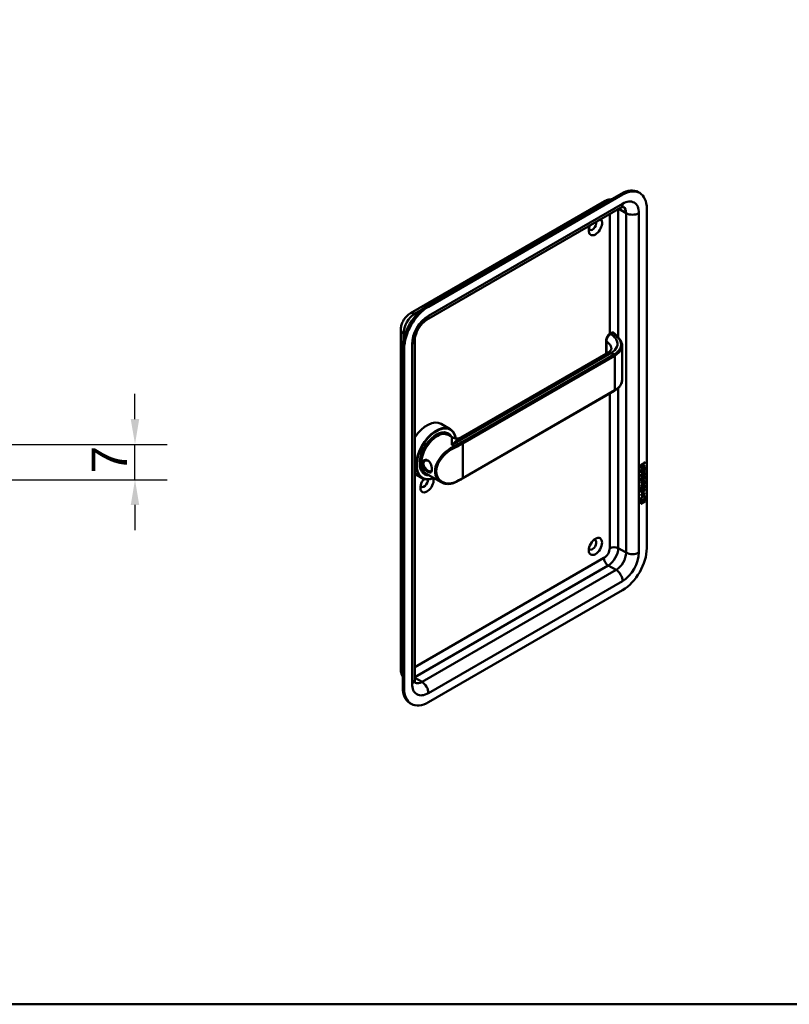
# Model space of a CAD drawing. Header units: millimetres. Extents: x 20 to 833, y 20 to 574.
# Tile 2 of 4: x 279 to 431, y 20 to 215. Entities that reach past the tile are written whole.
import ezdxf

# ---------------------------------------------------------------- set-up
doc = ezdxf.new("R2010")
doc.units = ezdxf.units.MM
doc.header["$LTSCALE"] = 2
for name, color, linetype, lineweight in [('Bemaßungen(DIN)', 7, 'Continuous', 25), ('Sichtbare Kanten(DIN)', 7, 'Continuous', 50), ('Sichtbare tangentiale Kanten(DIN)', 7, 'Continuous', 50), ('Skizziergeometrie(DIN)', 7, 'Continuous', 50)]:
    doc.layers.add(name, color=color, linetype=linetype, lineweight=lineweight)
doc.styles.add('STANDARD-DIN~0', font='arial.ttf')
doc.dimstyles.new('CAD-LAN', dxfattribs={"dimscale": 2, "dimtxt": 3.5, "dimasz": 2.5, "dimexe": 3.175, "dimexo": 0, "dimgap": 0.8, "dimtad": 1, "dimrnd": 1e-08, "dimtxsty": 'STANDARD-DIN~0', "dimcen": 0.09, "dimdle": 10, "dimclrd": 250, "dimclre": 250, "dimclrt": 250, "dimadec": 0, "dimazin": 2, "dimtfac": 1, "dimtmove": 0, "dimatfit": 3, "dimfxl": 1, "dimtolj": 1, "dimtzin": 0, "dimlwd": 25, "dimlwe": 25, "dimarcsym": 0})

# ---------------------------------------------------------------- blocks, each defined once
blk = doc.blocks.new('Ränder Standardrahmen')
at = {"layer": 'Skizziergeometrie(DIN)', "flags": 128}
blk.add_lwpolyline([(10, 10), (10, 287), (410, 287), (410, 10), (10, 10)], dxfattribs=at)
blk = doc.blocks.new('*D24')
at = {"layer": 'Bemaßungen(DIN)', "color": 250, "linetype": 'Continuous', "lineweight": 25, "true_color": 0x3f3f3f, "transparency": 16777216}
for p, q in [((301.39, 135.98), (301.39, 140.98)), ((274.43, 130.98), (307.74, 130.98)), ((301.39, 123.98), (301.39, 130.98)), ((244.93, 123.98), (307.74, 123.98)), ((301.39, 118.98), (301.39, 113.98))]:
    blk.add_line(p, q, dxfattribs=at)
at = {"layer": 'Bemaßungen(DIN)', "color": 250, "linetype": 'Continuous', "true_color": 0x3f3f3f, "transparency": 16777216}
for points in [[(300.55, 135.98), (302.22, 135.98), (301.39, 130.98)], [(300.55, 118.98), (302.22, 118.98), (301.39, 123.98)]]:
    blk.add_solid(points, dxfattribs=at)
at = {"layer": 'Defpoints', "color": 0, "linetype": 'Continuous', "transparency": 16777216}
for p in [(274.43, 130.98), (301.39, 130.98), (244.93, 123.98)]:
    blk.add_point(p, dxfattribs=at)
at = {"layer": 'Bemaßungen(DIN)', "color": 250, "linetype": 'Continuous', "lineweight": 25, "true_color": 0x3f3f3f, "transparency": 16777216, "insert": (292.79, 125.22), "char_height": 7, "attachment_point": 1, "rotation": 90, "style": 'STANDARD-DIN~0'}
blk.add_mtext('\\A1;7', dxfattribs=at)

msp = doc.modelspace()

# ---------------------------------------------------------------- linework, layer by layer
at = {"layer": 'Sichtbare Kanten(DIN)'}
for p, q in [((397.731, 180.64), (359.264, 158.431)), ((398.014, 180.477), (359.547, 158.268)), ((401.414, 180.813), (401.131, 180.977)), ((355.96, 156.969), (394.427, 179.178)), ((359.174, 155.648), (397.641, 177.856)), ((402.822, 110.421), (402.822, 177.701)), ((354.07, 86.416), (354.07, 153.696)), ((395.904, 153.103), (395.536, 152.89)), ((356.822, 84.293), (356.822, 151.573)), ((394.755, 151.554), (394.755, 148.954)), ((397.921, 150.517), (397.921, 143.73)), ((354.456, 150.103), (354.456, 82.824)), ((354.739, 149.94), (354.739, 82.66)), ((365.972, 132.336), (395.151, 149.183)), ((366.294, 124.21), (396.417, 141.602)), ((362.064, 135.03), (363.874, 133.985)), ((363.318, 133.152), (363.488, 133.054)), ((363.444, 132.848), (364.352, 132.324)), ((362.291, 128.433), (362.291, 128.433)), ((401.95, 127.025), (401.993, 127)), ((402.036, 126.58), (402.036, 126.871)), ((402.077, 127.061), (402.12, 127.037)), ((402.415, 127.373), (402.092, 126.94)), ((402.092, 126.94), (402.135, 126.915)), ((402.092, 126.94), (402.092, 126.662)), ((402.12, 127.037), (402.458, 127.49)), ((402.135, 126.915), (402.134, 126.637)), ((402.458, 127.348), (402.135, 126.915)), ((402.415, 127.433), (402.415, 127.373)), ((402.415, 127.373), (402.458, 127.348)), ((402.458, 127.49), (402.458, 127.348)), ((356.822, 125.124), (358.274, 124.286)), ((358.718, 125.184), (358.888, 125.086)), ((359.044, 125.227), (362.069, 123.48)), ((401.648, 125.341), (401.649, 125.996)), ((402.414, 125.831), (401.648, 125.39)), ((402.457, 125.807), (401.648, 125.341)), ((402.415, 126.723), (401.649, 126.282)), ((402.457, 126.699), (401.649, 126.233)), ((401.649, 126.233), (401.649, 126.662)), ((401.649, 125.996), (401.747, 126.052)), ((401.697, 125.116), (401.793, 125.139)), ((401.705, 126.028), (401.704, 125.545)), ((401.704, 125.545), (401.747, 125.521)), ((401.706, 126.729), (401.705, 126.439)), ((401.705, 126.439), (401.748, 126.414)), ((401.747, 126.052), (401.747, 125.521)), ((401.747, 125.521), (402, 125.667)), ((401.748, 126.705), (401.748, 126.414)), ((401.748, 126.414), (402.036, 126.58)), ((402, 126.139), (402.099, 126.196)), ((402, 125.667), (402, 126.139)), ((402.053, 125.03), (402.096, 125.005)), ((402.056, 126.172), (402.056, 125.748)), ((402.056, 125.748), (402.098, 125.723)), ((402.067, 125.103), (402.11, 125.078)), ((402.092, 126.662), (402.134, 126.637)), ((402.099, 126.196), (402.098, 125.723)), ((402.098, 125.723), (402.358, 125.873)), ((402.12, 125.272), (402.162, 125.247)), ((402.134, 126.637), (402.457, 126.823)), ((402.2, 125.356), (402.196, 125.355)), ((402.2, 125.356), (402.242, 125.332)), ((402.242, 125.332), (402.239, 125.33)), ((402.279, 125.364), (402.322, 125.339)), ((402.358, 125.873), (402.359, 126.411)), ((402.358, 124.903), (402.401, 124.878)), ((402.359, 126.411), (402.457, 126.468)), ((402.415, 126.444), (402.414, 125.831)), ((402.414, 125.831), (402.457, 125.807)), ((402.415, 126.799), (402.415, 126.723)), ((402.415, 126.723), (402.457, 126.699)), ((402.457, 126.823), (402.457, 126.699)), ((402.457, 126.468), (402.457, 125.807)), ((401.646, 122.797), (402.119, 123.069)), ((402.069, 122.967), (401.646, 122.723)), ((401.647, 123.429), (402.112, 123.697)), ((402.077, 123.603), (401.647, 123.355)), ((402.119, 123.578), (401.647, 123.306)), ((401.647, 123.306), (401.647, 123.429)), ((401.696, 124.284), (401.792, 124.306)), ((401.709, 123.906), (401.711, 123.901)), ((401.71, 124.738), (401.712, 124.733)), ((401.737, 124.703), (401.78, 124.679)), ((401.737, 123.871), (401.779, 123.847)), ((401.752, 124.713), (401.754, 124.709)), ((401.752, 123.881), (401.754, 123.877)), ((401.945, 123.961), (401.948, 123.968)), ((401.946, 124.793), (401.949, 124.8)), ((402.053, 124.198), (402.095, 124.173)), ((402.067, 124.271), (402.109, 124.246)), ((402.119, 124.44), (402.162, 124.415)), ((402.199, 124.524), (402.196, 124.522)), ((402.199, 124.524), (402.242, 124.5)), ((402.242, 124.5), (402.238, 124.498)), ((402.271, 123.643), (402.313, 123.618)), ((402.279, 124.532), (402.321, 124.507)), ((402.356, 122.903), (402.455, 122.96)), ((402.358, 124.071), (402.4, 124.046)), ((402.368, 123.465), (402.368, 123.469)), ((402.455, 122.96), (402.454, 122.298)), ((401.645, 121.573), (402.454, 122.039)), ((401.954, 121.677), (401.645, 121.499)), ((401.997, 121.652), (401.645, 121.45)), ((401.645, 121.45), (401.645, 121.573)), ((402.411, 121.308), (401.645, 120.867)), ((402.453, 121.284), (401.645, 120.818)), ((401.645, 120.941), (401.996, 121.143)), ((402.112, 122.942), (401.646, 122.674)), ((401.646, 122.674), (401.646, 122.797)), ((401.646, 122.487), (401.745, 122.544)), ((401.646, 121.832), (401.646, 122.487)), ((402.412, 122.323), (401.646, 121.881)), ((402.454, 122.298), (401.646, 121.832)), ((401.702, 122.52), (401.702, 122.037)), ((401.702, 122.037), (401.744, 122.012)), ((401.745, 122.544), (401.744, 122.012)), ((401.744, 122.012), (401.997, 122.158)), ((401.954, 121.677), (401.997, 121.652)), ((401.996, 121.143), (401.997, 121.652)), ((401.997, 122.158), (401.998, 122.631)), ((401.998, 122.631), (402.096, 122.688)), ((402.054, 122.663), (402.054, 122.24)), ((402.054, 122.24), (402.096, 122.215)), ((402.411, 121.94), (402.055, 121.735)), ((402.055, 121.735), (402.097, 121.71)), ((402.055, 121.735), (402.055, 121.226)), ((402.055, 121.226), (402.097, 121.202)), ((402.096, 122.688), (402.096, 122.215)), ((402.096, 122.215), (402.356, 122.365)), ((402.454, 121.916), (402.097, 121.71)), ((402.097, 121.71), (402.097, 121.202)), ((402.097, 121.202), (402.453, 121.407)), ((402.356, 122.365), (402.356, 122.903)), ((402.411, 122.015), (402.411, 121.94)), ((402.411, 121.94), (402.454, 121.916)), ((402.411, 121.382), (402.411, 121.308)), ((402.411, 121.308), (402.453, 121.284)), ((402.412, 122.935), (402.412, 122.323)), ((402.412, 122.323), (402.454, 122.298)), ((402.453, 121.407), (402.453, 121.284)), ((402.454, 122.039), (402.454, 121.916)), ((401.494, 119.563), (401.624, 120.334)), ((402.602, 120.201), (401.494, 119.563)), ((402.559, 120.225), (401.504, 119.617)), ((401.624, 120.334), (402.475, 120.824)), ((401.624, 119.544), (402.472, 120.033)), ((402.429, 119.684), (401.624, 119.22)), ((402.472, 119.66), (401.624, 119.171)), ((401.624, 119.171), (401.624, 119.544)), ((401.645, 120.818), (401.645, 120.941)), ((402.43, 120.008), (402.429, 119.684)), ((402.429, 119.684), (402.472, 119.66)), ((402.441, 120.805), (402.559, 120.225)), ((402.472, 120.033), (402.472, 119.66)), ((402.475, 120.824), (402.602, 120.201)), ((402.559, 120.225), (402.602, 120.201)), ((359.547, 79.884), (398.014, 102.093)), ((356.147, 79.547), (355.864, 79.711))]:
    msp.add_line(p, q, dxfattribs=at)
for centre, major_axis, ratio, start_param, end_param in [((397.731, 175.088), (3.4, 5.889), 0.5773503, 0, 0.7853982), ((398.014, 174.924), (3.4, 5.889), 0.5773503, 5.4977871, 7.0685835), ((392.64, 174.108), (-0.93, -1.611), 0.5773503, 4.8950613, 9.2421056), ((392.074, 174.435), (-0.53, -0.918), 0.5773503, 5.8272815, 8.8817608), ((359.264, 152.879), (-3.4, -5.889), 0.5773503, 3.9269908, 5.4977871), ((359.547, 152.716), (-3.4, -5.889), 0.5773503, 3.9269908, 5.4977871), ((396.004, 152.698), (0.053, 0.438), 0.7115312, 0.4902452, 0.4913996), ((396.317, 141.775), (0.1, -0.173), 0.5773503, 0, 0.0000503), ((359.264, 130.18), (2.8, 4.85), 0.5773503, 0, 1.450145), ((361.074, 129.135), (2.8, 4.85), 0.5773503, 5.6589585, 10.0917243), ((361.131, 129.103), (-2.76, -4.78), 0.5773503, 2.536237, 6.9315019), ((361.131, 129.103), (2.34, 4.053), 0.5773503, 5.9355207, 9.7724426), ((361.188, 129.07), (2.3, 3.984), 0.5773503, 5.9872224, 9.7207409), ((361.244, 129.037), (-2.2, -3.811), 0.5773503, 3.1415927, 6.2831853), ((361.244, 129.037), (-2.26, -3.914), 0.5773503, 2.9106512, 6.5141268), ((361.103, 129.119), (2.32, 4.018), 0.5773503, 6.0274328, 7.0642824), ((361.018, 129.168), (2.3, 3.984), 0.5773503, 0, 0.2200524), ((360.961, 129.201), (2.32, 4.018), 0.5773503, 6.1459819, 6.2527018), ((360.961, 129.201), (-2.32, -4.018), 0.5773503, 2.5199827, 2.520027), ((361.245, 129.038), (-2.199, -3.809), 0.5773503, 2.6744324, 2.6744343), ((361.244, 129.037), (-2.26, -3.914), 0.5773503, 2.7362449, 2.7362943), ((361.188, 129.07), (2.3, 3.984), 0.5773503, 5.8679162, 5.8679385), ((361.131, 129.103), (-2.76, -4.781), 0.5773503, 2.4246433, 2.4246462), ((361.074, 129.135), (2.8, 4.85), 0.5773503, 5.5511416, 5.5511446), ((360.961, 129.201), (-2.32, -4.018), 0.5773503, 2.1718155, 2.1719111), ((361.244, 129.037), (-2.2, -3.811), 0.5773503, 2.253, 2.2530614), ((361.244, 129.037), (-2.26, -3.914), 0.5773503, 2.2548077, 2.2548467), ((361.103, 129.119), (-2.32, -4.018), 0.5773503, 5.5020883, 6.5389379), ((360.961, 129.201), (-1.9, -3.291), 0.5773503, 5.6692176, 5.6696316), ((358.897, 130.393), (1.6, 2.771), 0.5773503, 3.7151709, 3.715275), ((359.264, 130.181), (1.8, 3.118), 0.5773503, 3.639445, 3.6394485), ((359.208, 130.213), (1.6, 2.771), 0.5773503, 3.6297741, 3.6298142), ((402.039, 126.669), (-0.175, 0.346), 0.8194443, 0.0441652, 1.0169096), ((402.081, 126.645), (-0.175, 0.346), 0.8194443, 0.0441652, 1.0169096), ((401.687, 126.391), (-0.368, -0.732), 0.3492899, 2.7989514, 3.6297589), ((401.645, 126.415), (-0.368, -0.732), 0.3492899, 2.7989514, 3.0358099), ((361.018, 129.168), (-2.3, -3.984), 0.5773503, 6.0631329, 6.2831853), ((360.961, 129.201), (-2.32, -4.018), 0.5773503, 0.0304835, 0.1372034), ((360.961, 129.201), (1.95, 3.378), 0.5773503, 3.6381164, 3.6381284), ((360.961, 129.201), (-2.26, -3.914), 0.5773503, 0.7572817, 0.7573952), ((360.961, 129.201), (-2.32, -4.018), 0.5773503, 0.7604294, 0.7604894), ((360.961, 129.201), (1.95, 3.377), 0.5773503, 3.8973707, 3.8975247), ((360.905, 129.233), (-1.91, -3.308), 0.5773503, 0.7821283, 0.7822221), ((361.244, 129.037), (-2.2, -3.81), 0.5773503, 0.7395818, 0.7395894), ((361.244, 129.037), (-2.26, -3.914), 0.5773503, 0.7441392, 0.7441686), ((361.188, 129.07), (2.3, 3.984), 0.5773503, 3.9039319, 3.9039611), ((361.131, 129.103), (2.34, 4.053), 0.5773503, 3.9214574, 3.9214863), ((360.961, 129.201), (1.95, 3.377), 0.5773503, 3.9869736, 3.9870229), ((361.103, 127.649), (0.6, -1.039), 0.5773503, 5.6598416, 5.6599786), ((402.013, 124.698), (-0.258, -0.67), 0.2801591, 3.0976718, 3.459563), ((402.056, 124.673), (-0.258, -0.67), 0.2801591, 2.9381752, 3.459563), ((359.264, 123.159), (-0.93, -1.611), 0.5773503, 4.427919, 8.9074708), ((358.699, 123.485), (-0.53, -0.918), 0.5773503, 5.8272815, 8.7701358), ((361.131, 129.103), (-2.76, -4.78), 0.5773503, 0.8208805, 0.8208956), ((402.092, 125.223), (-0.352, -1.35), 0.146604, 6.0369992, 6.0961402), ((402.068, 125.96), (-0.327, -1.256), 0.1531706, 6.0266152, 6.0875746), ((401.922, 124.291), (-0.18, -0.422), 0.324198, 6.0043675, 6.2441541), ((401.921, 125.119), (-0.178, -0.418), 0.3257575, 6.0025712, 6.2436438), ((402.11, 125.936), (-0.327, -1.256), 0.1531706, 6.0266152, 6.0875746), ((402.134, 125.198), (-0.352, -1.35), 0.146604, 6.0369992, 6.0961402), ((401.963, 125.094), (-0.178, -0.418), 0.3257575, 6.0025712, 6.4628649), ((401.965, 124.266), (-0.18, -0.422), 0.324198, 6.0043675, 6.4621988), ((401.929, 123.959), (-0.0284, -0.0613), 0.2140411, 1.3865777, 1.6946558), ((401.929, 124.791), (-0.0284, -0.0613), 0.2140411, 1.3865777, 1.6946558), ((400.99, 123.873), (1.388, -0.568), 0.6427883, 5.8208171, 6.5391565), ((401.032, 121.547), (1.355, 2.199), 0.2164738, 5.9455732, 6.6640371), ((401.033, 123.848), (1.388, -0.568), 0.6427883, 5.8208171, 6.5391565), ((395.74, 126.118), (6.595, -2.821), 0.2353631, 6.1084229, 6.3833559), ((402.013, 123.867), (-0.258, -0.669), 0.2803736, 3.0976435, 3.4598023), ((402.055, 123.842), (-0.258, -0.669), 0.2803736, 2.9381095, 3.4598023), ((400.989, 121.571), (1.355, 2.199), 0.2164738, 5.9455732, 6.2455659), ((392.074, 111.074), (-0.53, -0.918), 0.5773503, 5.8272815, 9.8806818), ((398.014, 107.645), (3.4, 5.889), 0.5773503, 3.9269908, 5.4977871), ((359.264, 85.6), (-3.4, -5.889), 0.5773503, 5.4977871, 6.2831853), ((359.547, 85.436), (-3.4, -5.889), 0.5773503, 5.4977871, 7.0685835)]:
    msp.add_ellipse(centre, major_axis=major_axis, ratio=ratio, start_param=start_param, end_param=end_param, dxfattribs=at)
msp.add_ellipse((392.64, 110.748), major_axis=(0.93, 1.611), ratio=0.5773503, dxfattribs=at)
for points, knots in [([(394.427, 179.178), (394.549, 179.249), (394.68, 179.313), (394.962, 179.424), (395.113, 179.471), (395.439, 179.537), (395.613, 179.556), (395.813, 179.554), (395.83, 179.553), (395.847, 179.553)], [4.71238898, 4.71238898, 4.71238898, 4.71238898, 4.86946861, 4.86946861, 5.02654825, 5.02654825, 5.18362788, 5.18362788, 5.19829283, 5.19829283, 5.19829283, 5.19829283]), ([(397.641, 177.856), (397.741, 177.914), (397.832, 177.957), (397.989, 178.019), (398.054, 178.038), (398.151, 178.057), (398.183, 178.059), (398.205, 178.058), (398.208, 178.058), (398.208, 178.058)], [4.71238898, 4.71238898, 4.71238898, 4.71238898, 4.86946861, 4.86946861, 5.02654825, 5.02654825, 5.18362788, 5.18362788, 5.25799031, 5.25799031, 5.25799031, 5.25799031]), ([(354.07, 153.696), (354.07, 153.979), (354.107, 154.245), (354.231, 154.755), (354.318, 154.998), (354.532, 155.463), (354.66, 155.685), (354.955, 156.103), (355.123, 156.3), (355.503, 156.662), (355.715, 156.828), (355.96, 156.969)], [3.1415927, 3.1415927, 3.1415927, 3.1415927, 3.4557519, 3.4557519, 3.7699112, 3.7699112, 4.0840704, 4.0840704, 4.3982297, 4.3982297, 4.712389, 4.712389, 4.712389, 4.712389]), ([(356.822, 151.573), (356.822, 151.743), (356.839, 151.945), (356.923, 152.399), (356.991, 152.654), (357.183, 153.189), (357.309, 153.47), (357.607, 154.018), (357.78, 154.286), (358.15, 154.769), (358.346, 154.986), (358.727, 155.342), (358.912, 155.484), (359.112, 155.611), (359.144, 155.63), (359.174, 155.648)], [3.1415927, 3.1415927, 3.1415927, 3.1415927, 3.3743042, 3.3743042, 3.622285, 3.622285, 3.8827802, 3.8827802, 4.1487813, 4.1487813, 4.4119184, 4.4119184, 4.6639377, 4.6639377, 4.712389, 4.712389, 4.712389, 4.712389]), ([(394.755, 151.555), (394.755, 151.674), (394.775, 151.798), (394.845, 152.042), (394.896, 152.165), (395.024, 152.397), (395.103, 152.508), (395.273, 152.696), (395.364, 152.777), (395.486, 152.86), (395.512, 152.876), (395.538, 152.891)], [0, 0, 0, 0, 0.09785943, 0.09785943, 0.19675784, 0.19675784, 0.29632209, 0.29632209, 0.39146855, 0.39146855, 0.41628042, 0.41628042, 0.41628042, 0.41628042]), ([(395.917, 153.11), (395.957, 153.131), (396.001, 153.147), (396.09, 153.158), (396.135, 153.155), (396.193, 153.138), (396.209, 153.132), (396.224, 153.124)], [0.003795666, 0.003795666, 0.003795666, 0.003795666, 0.038881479, 0.038881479, 0.072518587, 0.072518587, 0.085170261, 0.085170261, 0.085170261, 0.085170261]), ([(396.245, 153.117), (396.251, 153.113), (396.256, 153.11), (396.267, 153.103), (396.272, 153.1), (396.282, 153.092), (396.288, 153.088), (396.298, 153.08), (396.303, 153.075), (396.313, 153.066), (396.318, 153.061), (396.323, 153.056)], [0, 0, 0, 0, 0.05585054, 0.05585054, 0.11170107, 0.11170107, 0.16755161, 0.16755161, 0.22340214, 0.22340214, 0.27925268, 0.27925268, 0.27925268, 0.27925268]), ([(396.322, 153.057), (396.675, 152.689), (397.045, 152.34), (397.55, 151.75), (397.683, 151.536), (397.872, 151.082), (397.922, 150.837), (397.922, 150.595)], [0, 0, 0, 0, 0.5455956, 0.5455956, 0.822312, 0.822312, 1.1153981, 1.1153981, 1.1153981, 1.1153981]), ([(395.169, 149.192), (395.343, 149.295), (395.483, 149.406), (395.69, 149.617), (395.752, 149.714), (395.81, 149.844), (395.816, 149.882), (395.816, 149.928)], [0.00878872, 0.00878872, 0.00878872, 0.00878872, 0.22826583, 0.22826583, 0.4632642, 0.4632642, 0.69351166, 0.69351166, 0.69351166, 0.69351166]), ([(397.923, 143.735), (397.923, 143.426), (397.84, 143.113), (397.526, 142.524), (397.286, 142.242), (396.816, 141.854), (396.625, 141.722), (396.418, 141.602)], [0, 0, 0, 0, 0.3730076, 0.3730076, 0.75666652, 0.75666652, 0.97390059, 0.97390059, 0.97390059, 0.97390059]), ([(364.354, 132.322), (364.445, 132.27), (364.563, 132.217), (364.846, 132.137), (365.017, 132.114), (365.404, 132.123), (365.627, 132.175), (365.87, 132.281), (365.924, 132.308), (365.972, 132.336)], [0, 0, 0, 0, 0.14110805, 0.14110805, 0.30598688, 0.30598688, 0.5183015, 0.5183015, 0.58246983, 0.58246983, 0.58246983, 0.58246983]), ([(359.424, 125.544), (359.567, 125.462), (359.829, 125.362), (360.09, 125.446), (360.22, 125.769), (360.22, 126.475), (359.959, 127.347), (359.436, 127.862), (358.813, 128.009), (358.302, 127.581), (358.304, 126.919), (358.451, 126.558), (358.763, 126.041), (359.138, 125.709), (359.424, 125.544), (359.424, 125.544), (359.424, 125.544), (359.424, 125.544)], [-2.1150407, -2.1150407, -2.1150407, -2.1150407, -1.9639931, -1.8129167, -1.6618403, -1.510764, -1.2086112, -1.0575348, -0.9064584, -0.6043056, -0.4532292, -0.3399219, -0.3021528, 0, 0, 0, 0.0000288, 0.0000288, 0.0000288, 0.0000288]), ([(359.524, 125.758), (359.524, 125.758), (359.524, 125.758), (359.524, 125.758), (359.269, 125.905), (358.968, 126.162), (358.766, 126.454), (358.741, 126.491), (358.717, 126.528), (358.695, 126.566), (358.629, 126.678), (358.579, 126.795), (358.55, 126.911), (358.512, 127.065), (358.511, 127.217), (358.55, 127.35), (358.626, 127.614), (358.859, 127.799), (359.124, 127.816), (359.256, 127.824), (359.396, 127.791), (359.524, 127.718), (359.587, 127.681), (359.647, 127.635), (359.703, 127.58)], [2.1150406, 2.1150406, 2.1150406, 2.1150406, 2.1150695, 2.1150695, 2.1150695, 2.4172223, 2.4172223, 2.4172223, 2.4549914, 2.4549914, 2.4549914, 2.5682987, 2.5682987, 2.5682987, 2.7193751, 2.7193751, 2.7193751, 3.0215279, 3.0215279, 3.0215279, 3.1726043, 3.1726043, 3.1726043, 3.2471821, 3.2471821, 3.2471821, 3.2471821]), ([(360.215, 126.058), (360.212, 126.022), (360.209, 125.988), (360.204, 125.956), (360.185, 125.835), (360.148, 125.744), (360.091, 125.689), (360.035, 125.633), (359.959, 125.612), (359.863, 125.625), (359.768, 125.638), (359.651, 125.685), (359.524, 125.758)], [3.73726362, 3.73726362, 3.73726362, 3.73726362, 3.77690989, 3.77690989, 3.77690989, 3.92798628, 3.92798628, 3.92798628, 4.07906268, 4.07906268, 4.07906268, 4.23011015, 4.23011015, 4.23011015, 4.23011015]), ([(364.782, 123.432), (364.419, 123.266), (364.039, 123.166), (363.294, 123.105), (362.92, 123.147), (362.4, 123.313), (362.229, 123.388), (362.069, 123.48)], [0, 0, 0, 0, 0.34250362, 0.34250362, 0.69087537, 0.69087537, 0.87346495, 0.87346495, 0.87346495, 0.87346495]), ([(366.294, 124.21), (366.198, 124.155), (366.102, 124.1), (365.906, 123.993), (365.807, 123.939), (365.607, 123.834), (365.507, 123.782), (365.303, 123.68), (365.2, 123.629), (364.992, 123.53), (364.887, 123.48), (364.782, 123.432)], [1.57079633, 1.57079633, 1.57079633, 1.57079633, 1.59374743, 1.59374743, 1.61669853, 1.61669853, 1.63964964, 1.63964964, 1.66260074, 1.66260074, 1.68555184, 1.68555184, 1.68555184, 1.68555184]), ([(402.271, 123.643), (402.268, 123.644), (402.266, 123.646), (402.246, 123.654), (402.226, 123.656), (402.164, 123.648), (402.119, 123.627), (402.077, 123.603)], [-0.073381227, -0.073381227, -0.073381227, -0.073381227, -0.069646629, -0.069646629, -0.045196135, -0.045196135, 0, 0, 0, 0]), ([(402.196, 124.522), (402.187, 124.518), (402.179, 124.512), (402.17, 124.505), (402.163, 124.499), (402.155, 124.492), (402.149, 124.484), (402.138, 124.472), (402.129, 124.458), (402.119, 124.44)], [-0.035895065, -0.035895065, -0.035895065, -0.035895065, -0.024862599, -0.024862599, -0.024862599, -0.015114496, -0.015114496, -0.015114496, 0, 0, 0, 0]), ([(402.368, 123.469), (402.368, 123.484), (402.367, 123.499), (402.363, 123.54), (402.356, 123.565), (402.335, 123.602), (402.322, 123.615), (402.288, 123.63), (402.268, 123.631), (402.207, 123.623), (402.162, 123.603), (402.119, 123.578)], [-0.13394602, -0.13394602, -0.13394602, -0.13394602, -0.11996159, -0.11996159, -0.09310912, -0.09310912, -0.06964663, -0.06964663, -0.04519613, -0.04519613, 0, 0, 0, 0]), ([(354.456, 84.998), (354.447, 85.013), (354.438, 85.028), (354.336, 85.2), (354.265, 85.36), (354.159, 85.675), (354.124, 85.829), (354.08, 86.129), (354.07, 86.275), (354.07, 86.416)], [2.6556888, 2.6556888, 2.6556888, 2.6556888, 2.67035376, 2.67035376, 2.82743339, 2.82743339, 2.98451302, 2.98451302, 3.14159265, 3.14159265, 3.14159265, 3.14159265]), ([(356.93, 83.701), (356.93, 83.701), (356.929, 83.704), (356.917, 83.723), (356.903, 83.751), (356.871, 83.845), (356.854, 83.911), (356.83, 84.078), (356.822, 84.178), (356.822, 84.293)], [2.59599132, 2.59599132, 2.59599132, 2.59599132, 2.67035376, 2.67035376, 2.82743339, 2.82743339, 2.98451302, 2.98451302, 3.14159265, 3.14159265, 3.14159265, 3.14159265])]:
    msp.add_open_spline(points, degree=3, knots=knots, dxfattribs=at)
for points in [[(397.921, 150.589), (397.921, 150.591), (397.921, 150.593), (397.921, 150.595)], [(395.816, 149.93), (395.816, 149.929), (395.816, 149.929), (395.816, 149.928)], [(401.649, 126.662), (401.653, 126.809), (401.719, 126.997), (401.892, 127.097)], [(401.95, 127.025), (401.929, 127.037), (401.897, 127.035), (401.851, 127.009)], [(402.036, 126.871), (402.036, 126.96), (402.011, 127.052), (401.894, 126.984)], [(401.64, 124.862), (401.645, 124.911), (401.657, 124.985), (401.677, 125.053)], [(401.677, 125.053), (401.682, 125.072), (401.697, 125.116), (401.697, 125.116)], [(401.706, 124.986), (401.688, 124.893), (401.686, 124.819), (401.703, 124.758)], [(401.74, 125.126), (401.73, 125.085), (401.713, 125.019), (401.706, 124.986)], [(401.749, 124.962), (401.731, 124.869), (401.729, 124.794), (401.745, 124.733)], [(401.793, 125.139), (401.793, 125.139), (401.759, 125.012), (401.749, 124.962)], [(401.949, 124.8), (401.968, 124.847), (401.984, 124.91), (402, 124.999)], [(402.053, 125.03), (402.038, 124.943), (402.02, 124.878), (401.999, 124.821)], [(402, 124.999), (402.024, 125.133), (402.053, 125.219), (402.092, 125.296)], [(402.096, 125.005), (402.08, 124.918), (402.063, 124.854), (402.041, 124.797)], [(402.067, 125.103), (402.065, 125.091), (402.054, 125.031), (402.053, 125.03)], [(402.12, 125.272), (402.096, 125.223), (402.079, 125.159), (402.067, 125.103)], [(402.092, 125.296), (402.119, 125.347), (402.156, 125.392), (402.206, 125.43)], [(402.11, 125.078), (402.107, 125.067), (402.096, 125.006), (402.096, 125.005)], [(402.162, 125.247), (402.142, 125.207), (402.125, 125.152), (402.11, 125.078)], [(402.196, 125.355), (402.162, 125.335), (402.141, 125.312), (402.12, 125.272)], [(402.239, 125.33), (402.204, 125.31), (402.183, 125.287), (402.162, 125.247)], [(402.206, 125.43), (402.288, 125.489), (402.368, 125.502), (402.422, 125.431)], [(402.297, 124.846), (402.297, 124.846), (402.34, 124.955), (402.357, 125.057)], [(402.358, 124.903), (402.356, 124.902), (402.335, 124.896), (402.312, 124.889)], [(402.357, 125.057), (402.376, 125.177), (402.376, 125.267), (402.346, 125.314)], [(402.422, 125.174), (402.413, 125.061), (402.369, 124.928), (402.358, 124.903)], [(402.362, 125.475), (402.368, 125.469), (402.374, 125.463), (402.38, 125.455)], [(402.38, 125.455), (402.411, 125.414), (402.426, 125.351), (402.426, 125.263)], [(402.464, 125.15), (402.456, 125.037), (402.411, 124.903), (402.401, 124.878)], [(402.422, 125.431), (402.454, 125.39), (402.469, 125.327), (402.469, 125.239)], [(402.426, 125.263), (402.426, 125.236), (402.424, 125.206), (402.422, 125.174)], [(402.469, 125.239), (402.469, 125.211), (402.467, 125.182), (402.464, 125.15)], [(401.661, 123.781), (401.636, 123.845), (401.627, 123.916), (401.639, 124.03)], [(401.662, 124.613), (401.636, 124.677), (401.628, 124.748), (401.64, 124.862)], [(401.639, 124.03), (401.644, 124.079), (401.656, 124.153), (401.676, 124.221)], [(401.819, 123.722), (401.756, 123.696), (401.691, 123.706), (401.661, 123.781)], [(401.82, 124.554), (401.757, 124.528), (401.692, 124.538), (401.662, 124.613)], [(401.676, 124.221), (401.682, 124.24), (401.696, 124.284), (401.696, 124.284)], [(401.706, 124.154), (401.688, 124.061), (401.686, 123.987), (401.702, 123.926)], [(401.777, 123.746), (401.747, 123.734), (401.716, 123.73), (401.689, 123.737)], [(401.778, 124.578), (401.747, 124.566), (401.717, 124.562), (401.69, 124.569)], [(401.74, 124.294), (401.729, 124.253), (401.712, 124.187), (401.706, 124.154)], [(401.748, 124.129), (401.73, 124.037), (401.728, 123.962), (401.745, 123.901)], [(401.792, 124.306), (401.792, 124.306), (401.758, 124.18), (401.748, 124.129)], [(401.821, 123.767), (401.792, 123.751), (401.786, 123.75), (401.777, 123.746)], [(401.821, 124.599), (401.793, 124.583), (401.787, 124.582), (401.778, 124.578)], [(401.812, 124.673), (401.854, 124.677), (401.907, 124.72), (401.937, 124.774)], [(401.812, 123.841), (401.853, 123.845), (401.907, 123.888), (401.936, 123.942)], [(401.863, 123.743), (401.835, 123.727), (401.829, 123.726), (401.819, 123.722)], [(401.864, 124.575), (401.835, 124.559), (401.829, 124.558), (401.82, 124.554)], [(401.999, 124.821), (401.966, 124.734), (401.911, 124.65), (401.821, 124.599)], [(401.998, 123.989), (401.966, 123.902), (401.911, 123.818), (401.821, 123.767)], [(402.041, 123.964), (402.008, 123.877), (401.953, 123.793), (401.863, 123.743)], [(402.041, 124.797), (402.009, 124.709), (401.954, 124.625), (401.864, 124.575)], [(401.948, 123.968), (401.968, 124.015), (401.984, 124.078), (401.999, 124.167)], [(402.053, 124.198), (402.037, 124.11), (402.02, 124.046), (401.998, 123.989)], [(401.999, 124.167), (402.023, 124.301), (402.052, 124.387), (402.092, 124.464)], [(402.095, 124.173), (402.08, 124.086), (402.062, 124.022), (402.041, 123.964)], [(402.067, 124.271), (402.064, 124.259), (402.053, 124.199), (402.053, 124.198)], [(402.119, 124.44), (402.099, 124.399), (402.082, 124.344), (402.067, 124.271)], [(402.092, 124.464), (402.118, 124.515), (402.155, 124.56), (402.206, 124.598)], [(402.109, 124.246), (402.107, 124.235), (402.095, 124.174), (402.095, 124.173)], [(402.162, 124.415), (402.142, 124.375), (402.124, 124.32), (402.109, 124.246)], [(402.238, 124.498), (402.204, 124.478), (402.183, 124.455), (402.162, 124.415)], [(402.206, 124.598), (402.287, 124.657), (402.367, 124.67), (402.422, 124.599)], [(402.296, 124.014), (402.296, 124.014), (402.34, 124.123), (402.356, 124.225)], [(402.4, 124.046), (402.394, 124.044), (402.296, 124.014), (402.296, 124.014)], [(402.401, 124.878), (402.395, 124.876), (402.297, 124.846), (402.297, 124.846)], [(402.358, 124.071), (402.355, 124.07), (402.334, 124.063), (402.312, 124.057)], [(402.356, 124.225), (402.376, 124.345), (402.376, 124.435), (402.346, 124.482)], [(402.421, 124.342), (402.413, 124.229), (402.368, 124.096), (402.358, 124.071)], [(402.361, 124.643), (402.368, 124.637), (402.374, 124.631), (402.379, 124.623)], [(402.379, 124.623), (402.411, 124.582), (402.426, 124.519), (402.426, 124.431)], [(402.464, 124.318), (402.455, 124.205), (402.411, 124.071), (402.4, 124.046)], [(402.426, 124.431), (402.426, 124.404), (402.424, 124.374), (402.421, 124.342)], [(402.422, 124.599), (402.453, 124.558), (402.468, 124.495), (402.468, 124.407)], [(402.468, 124.407), (402.468, 124.379), (402.466, 124.35), (402.464, 124.318)]]:
    msp.add_open_spline(points, degree=3, dxfattribs=at)
at = {"layer": 'Sichtbare tangentiale Kanten(DIN)'}
for p, q in [((398.014, 180.477), (397.731, 180.64)), ((398.014, 178.68), (359.547, 156.472)), ((397.268, 177.641), (398.721, 176.802)), ((395.468, 176.602), (395.468, 152.848)), ((397.165, 152.19), (397.165, 177.582)), ((398.721, 176.802), (398.721, 109.523)), ((401.266, 109.523), (401.266, 176.802)), ((359.547, 158.268), (359.264, 158.431)), ((356.86, 156.88), (358.107, 157.6)), ((356.86, 156.88), (357.189, 156.69)), ((354.597, 151.521), (354.597, 152.961)), ((354.597, 152.961), (354.927, 152.771)), ((395.468, 152.695), (395.468, 152.694)), ((395.736, 152.871), (396.145, 153.107)), ((356.294, 150.838), (356.294, 83.559)), ((394.815, 148.989), (394.815, 151.434)), ((354.739, 149.94), (354.456, 150.103)), ((364.214, 130.915), (395.751, 149.123)), ((396.317, 148.797), (366.194, 131.405)), ((366.335, 131.16), (396.458, 148.552)), ((396.317, 148.797), (395.751, 149.123)), ((396.458, 141.693), (396.458, 148.552)), ((396.458, 141.693), (366.335, 124.302)), ((395.468, 141.054), (395.468, 110.421)), ((397.165, 142.207), (397.165, 142.207)), ((397.165, 110.421), (397.165, 142.153)), ((364.214, 130.915), (364.698, 130.636)), ((366.335, 124.302), (366.335, 131.16)), ((401.851, 127.009), (401.894, 126.984)), ((359.424, 125.544), (359.524, 125.758)), ((401.706, 126.729), (401.748, 126.705)), ((401.706, 124.986), (401.749, 124.962)), ((402.196, 125.355), (402.239, 125.33)), ((402.38, 125.455), (402.422, 125.431)), ((402.422, 125.174), (402.464, 125.15)), ((402.426, 125.263), (402.469, 125.239)), ((401.702, 123.926), (401.745, 123.901)), ((401.703, 124.758), (401.745, 124.733)), ((401.706, 124.154), (401.748, 124.129)), ((401.709, 123.906), (401.752, 123.881)), ((401.71, 124.738), (401.752, 124.713)), ((401.711, 123.901), (401.754, 123.877)), ((401.712, 124.733), (401.754, 124.709)), ((401.777, 123.746), (401.819, 123.722)), ((401.778, 124.578), (401.82, 124.554)), ((401.821, 124.599), (401.864, 124.575)), ((401.821, 123.767), (401.863, 123.743)), ((401.998, 123.989), (402.041, 123.964)), ((401.999, 124.821), (402.041, 124.797)), ((402.069, 122.967), (402.112, 122.942)), ((402.077, 123.603), (402.119, 123.578)), ((402.196, 124.522), (402.238, 124.498)), ((402.379, 124.623), (402.422, 124.599)), ((402.421, 124.342), (402.464, 124.318)), ((402.425, 123.549), (402.468, 123.525)), ((402.426, 124.431), (402.468, 124.407)), ((397.165, 110.421), (398.721, 109.523)), ((394.337, 108.462), (356.822, 86.802)), ((356.822, 84.843), (395.185, 106.992)), ((396.741, 106.094), (358.274, 83.885)), ((395.185, 106.992), (396.741, 106.094)), ((359.547, 81.681), (398.014, 103.889)), ((356.822, 84.724), (358.274, 83.885)), ((354.739, 82.66), (354.456, 82.824))]:
    msp.add_line(p, q, dxfattribs=at)
for centre, major_axis, ratio, start_param, end_param in [((395.327, 177.619), (-0.9, 1.559), 0.5773503, 5.6161742, 6.2831853), ((396.741, 179.415), (0.9, -1.559), 0.5773503, 0, 0.7853982), ((398.014, 174.924), (2.3, 3.984), 0.5773503, 5.4977871, 7.0685835), ((396.741, 175.659), (1.4, 2.425), 0.5773503, 5.4977871, 6.2524685), ((399.994, 177.537), (1.8, 0), 0.5773503, 3.9269908, 5.4977871), ((356.86, 154.267), (1.6, 2.771), 0.5773503, 0.7853982, 2.3561945), ((356.86, 155.41), (-0.9, 1.559), 0.5773503, 5.4977871, 6.2831853), ((359.547, 152.716), (-2.3, -3.984), 0.5773503, 3.9269908, 5.4977871), ((358.274, 157.207), (0.9, -1.559), 0.5773503, 0, 0.7853982), ((355.87, 153.696), (-1.8, 0), 0.5773503, 0, 0.7853982), ((395.736, 152.544), (-0.2, 0.346), 0.5773503, 5.4977871, 6.2767864), ((396.004, 152.698), (0.053, 0.438), 0.7115312, 5.989184, 6.7734305), ((396.145, 152.943), (0.1, 0.173), 0.5773503, 0, 0.7853982), ((396.004, 153.025), (0.2, 0), 0.5773503, 0.5061455, 0.7853982), ((396.179, 152.918), (0.144, 0.139), 0.714124, 0.0043075, 0.9697838), ((355.022, 151.573), (1.8, 0), 0.5773503, 5.4977871, 6.2831853), ((395.155, 151.555), (-0.4, 0), 0.5773503, 0.0007219, 0.5547497), ((395.751, 148.143), (-0.6, 1.039), 0.5773503, 5.4977871, 6.2831853), ((396.317, 148.633), (-0.1, 0.173), 0.5773503, 3.9269908, 5.4977871), ((396.317, 141.775), (0.1, -0.173), 0.5773503, 0.0000503, 0.7853982), ((353.843, 138.536), (-17.467, 0), 0.5773503, 2.241439, 2.3561945), ((353.843, 138.373), (17.667, 0), 0.5773503, 5.3830316, 5.4977871), ((366.194, 131.242), (-0.1, 0.173), 0.5773503, 3.9269908, 5.4977871), ((364.698, 130.472), (-0.083, 0.182), 0.5074441, 3.9781465, 5.5489428), ((364.698, 123.614), (0.083, -0.182), 0.5074441, 0.0021335, 0.8365539), ((353.843, 131.514), (-17.667, 0), 0.5773503, 2.241439, 2.3561945), ((366.194, 124.383), (0.1, -0.173), 0.5773503, 0, 0.7853982), ((394.337, 109.768), (-0.8, -1.386), 0.5773503, 0.7853982, 2.3561945), ((395.185, 109.278), (1.4, 2.425), 0.5773503, 3.9269908, 5.4977871), ((396.317, 109.931), (-1.2, 0), 0.5773503, 3.9269908, 5.4977871), ((396.741, 108.38), (-1.4, -2.425), 0.5773503, 0.7853982, 2.3561945), ((398.014, 107.645), (2.3, 3.984), 0.5773503, 3.9269908, 5.4977871), ((399.994, 110.258), (-1.8, 0), 0.5773503, 0.7853982, 2.3561945), ((395.185, 107.972), (-0.6, 1.039), 0.5773503, 0.7853982, 2.3561945), ((396.741, 104.624), (-0.9, 1.559), 0.5773503, 3.9269908, 5.4977871), ((355.87, 86.416), (-1.8, 0), 0.5773503, 0, 0.6670111), ((355.022, 84.293), (1.8, 0), 0.5773503, 5.4977871, 6.2831853), ((359.547, 85.436), (-2.3, -3.984), 0.5773503, 5.4977871, 7.0685835), ((358.274, 86.171), (-1.4, -2.425), 0.5773503, 0.0307168, 0.7853982), ((358.274, 82.415), (-0.9, 1.559), 0.5773503, 3.9269908, 5.4977871)]:
    msp.add_ellipse(centre, major_axis=major_axis, ratio=ratio, start_param=start_param, end_param=end_param, dxfattribs=at)
for points, knots in [([(394.815, 151.434), (394.815, 151.731), (395.054, 152.36), (395.532, 152.77), (395.736, 152.871)], [-0.31848654, -0.31848654, -0.31848654, -0.31848654, -0.13649423, 0, 0, 0, 0]), ([(395.751, 149.123), (396.305, 149.443), (397.092, 150.265), (397.052, 151.339), (396.521, 152.139), (396.097, 152.535), (395.794, 152.816), (395.736, 152.871)], [0, 0, 0, 0, 0.5877823, 1.1762678, 1.3496016, 1.6962691, 1.7794277, 1.7794277, 1.7794277, 1.7794277]), ([(396.179, 153.081), (396.493, 152.754), (396.807, 152.427), (397.405, 151.803), (397.787, 151.145), (397.708, 150.192), (397.17, 149.39), (396.628, 148.976), (396.317, 148.797)], [0.1327045, 0.1327045, 0.1327045, 0.1327045, 0.6185048, 0.6185048, 1.0587804, 1.499056, 1.8292627, 2.1594694, 2.1594694, 2.1594694, 2.1594694]), ([(394.815, 151.434), (394.841, 151.41), (394.866, 151.386), (394.892, 151.362), (395.202, 151.074), (395.52, 150.784), (395.685, 150.461), (395.772, 150.29), (395.816, 150.11), (395.816, 149.93)], [-1.73263258, -1.73263258, -1.73263258, -1.73263258, -1.68478521, -1.68478521, -1.68478521, -1.10985371, -1.10985371, -1.10985371, -0.80604414, -0.80604414, -0.80604414, -0.80604414]), ([(396.458, 148.552), (397.067, 148.903), (397.517, 149.348), (397.744, 149.827), (397.862, 150.075), (397.921, 150.332), (397.921, 150.589)], [-2.15946939, -2.15946939, -2.15946939, -2.15946939, -1.53628687, -1.53628687, -1.53628687, -1.21368915, -1.21368915, -1.21368915, -1.21368915]), ([(397.921, 143.73), (397.921, 143.473), (397.862, 143.216), (397.744, 142.968), (397.517, 142.489), (397.067, 142.045), (396.458, 141.693)], [-0.94578025, -0.94578025, -0.94578025, -0.94578025, -0.62318252, -0.62318252, -0.62318252, 0, 0, 0, 0]), ([(364.354, 132.322), (364.334, 132.334), (364.293, 132.344), (364.248, 132.303), (364.218, 132.193), (364.198, 131.974), (364.197, 131.576), (364.208, 131.151), (364.214, 130.918), (364.214, 130.917), (364.214, 130.915)], [0.4262205, 0.4262205, 0.4262205, 0.4262205, 0.562781, 0.7503747, 0.9379684, 1.1255621, 1.5007494, 1.8759368, 1.8759368, 1.8780016, 1.8780016, 1.8780016, 1.8780016]), ([(364.214, 130.915), (364.215, 130.916), (364.216, 130.918), (364.43, 131.13), (364.858, 131.531), (365.389, 131.957), (365.757, 132.208), (365.917, 132.304), (365.972, 132.336)], [-1.8780016, -1.8780016, -1.8780016, -1.8780016, -1.8759368, -1.8759368, -1.5007494, -1.1255621, -0.9379684, -0.8386396, -0.8386396, -0.8386396, -0.8386396]), ([(364.698, 130.636), (364.178, 130.395), (363.636, 130.047), (363.13, 129.626), (362.625, 129.206), (362.155, 128.713), (361.778, 128.179), (361.4, 127.645), (361.116, 127.071), (360.973, 126.503), (360.83, 125.935), (360.829, 125.373), (360.972, 124.885), (361.115, 124.396), (361.4, 123.978), (361.778, 123.679), (361.869, 123.606), (361.966, 123.54), (362.068, 123.481)], [-3.3432814, -3.3432814, -3.3432814, -3.3432814, -2.8656698, -2.8656698, -2.8656698, -2.3880581, -2.3880581, -2.3880581, -1.9104465, -1.9104465, -1.9104465, -1.4328349, -1.4328349, -1.4328349, -0.9552233, -0.9552233, -0.9552233, -0.8392966, -0.8392966, -0.8392966, -0.8392966]), ([(364.823, 123.523), (364.318, 123.292), (363.791, 123.197), (363.299, 123.238), (362.806, 123.279), (362.349, 123.455), (361.98, 123.742), (361.611, 124.029), (361.332, 124.428), (361.193, 124.895), (361.053, 125.363), (361.054, 125.899), (361.194, 126.441), (361.333, 126.982), (361.612, 127.53), (361.98, 128.038), (362.349, 128.546), (362.806, 129.016), (363.299, 129.417), (363.791, 129.818), (364.318, 130.151), (364.823, 130.382)], [0, 0, 0, 0, 0.4776116, 0.4776116, 0.4776116, 0.9552233, 0.9552233, 0.9552233, 1.4328349, 1.4328349, 1.4328349, 1.9104465, 1.9104465, 1.9104465, 2.3880581, 2.3880581, 2.3880581, 2.8656698, 2.8656698, 2.8656698, 3.3432814, 3.3432814, 3.3432814, 3.3432814])]:
    msp.add_open_spline(points, degree=3, knots=knots, dxfattribs=at)

# ---------------------------------------------------------------- block references
at = {"xscale": 2, "yscale": 2, "zscale": 2}
msp.add_blockref('Ränder Standardrahmen', (0, 0), dxfattribs=at)

# ---------------------------------------------------------------- dimensions: what is measured, and where the dimension line sits
at = {"layer": 'Bemaßungen(DIN)', "color": 250, "linetype": 'Continuous', "lineweight": 25, "true_color": 0x3f3f3f}
dim = msp.add_linear_dim(base=(301.385, 130.981), p1=(244.927, 123.981), p2=(274.427, 130.981), angle=90, dimstyle='CAD-LAN', override={"dimgap": 0.8, "dimdec": 2, "dimtol": 0, "dimlim": 0, "dimtp": 0, "dimtm": 0, "dimtdec": 2, "dimtofl": 1, "dimatfit": 1}, dxfattribs=at)
dim.commit()
dim.dimension.update_dxf_attribs({"geometry": '*D24', "text_midpoint": (301.385, 127.481), "dimtype": 160})

doc.saveas('drawing.dxf')
